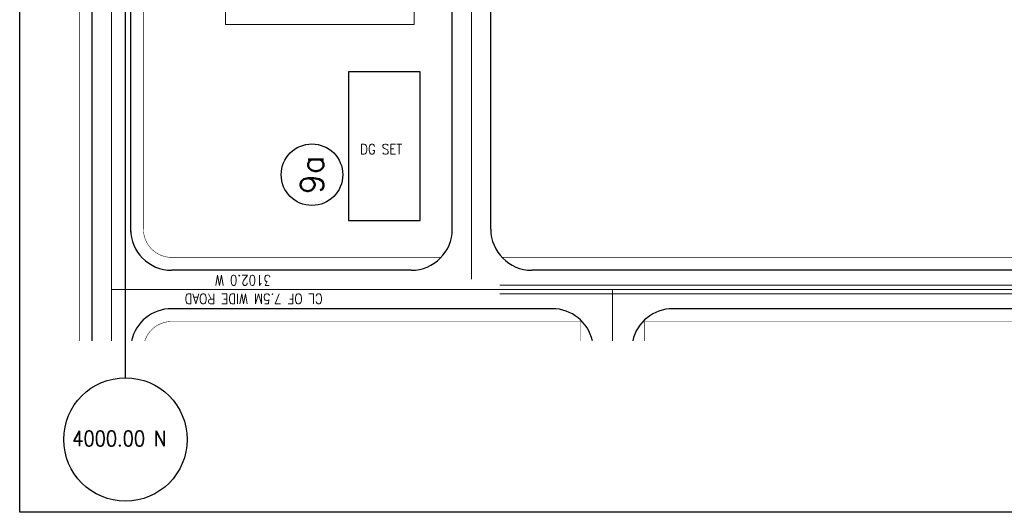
# Model space of a CAD drawing. Header units: inches. Extents: x 0 to 1544102, y 0 to 23144100.
# Tile 94 of 203: x 239731 to 263736, y 170189 to 182199. Entities that reach past the tile are written whole.
import ezdxf
from ezdxf.enums import TextEntityAlignment as Align

# ---------------------------------------------------------------- set-up
doc = ezdxf.new("R2010")
doc.units = ezdxf.units.IN
doc.header["$LTSCALE"] = 1800
doc.header["$MEASUREMENT"] = 0
for name, pattern in [('CENTER', [2, 1.25, -0.25, 0.25, -0.25]), ('CENTRE', [1.5, 0.75, -0.25, 0.25, -0.25]), ('CONTINOUS', [0])]:
    doc.linetypes.add(name, pattern=pattern)
doc.layers.get('0').update_dxf_attribs({"color": 253})
for name, color, linetype, lineweight in [('CL', 8, 'CENTER', 15), ('DIM', 4, 'Continuous', 18), ('ELECTRICAL_YARD', 7, 'Continuous', 0), ('TEXT', 3, 'Continuous', 18)]:
    doc.layers.add(name, color=color, linetype=linetype, lineweight=lineweight)
for name, color, linetype in [('MOTHER PLOT$1$TEXT', 2, 'Continuous'), ('Road', 3, 'Continuous'), ('Road Sides', 11, 'Continuous')]:
    doc.layers.add(name, color=color, linetype=linetype)
doc.styles.add('ROMANS', font='romans.shx')

msp = doc.modelspace()

# ---------------------------------------------------------------- linework, layer by layer
at = {"color": 8, "linetype": 'CENTRE', "ltscale": 500}
msp.add_line((242309.91, 173469.02), (242309.91, 204198.35), dxfattribs=at)
at = {"color": 8}
msp.add_lwpolyline([(247747.53, 180926.1), (247747.53, 177301.1), (249497.53, 177301.1), (249497.53, 180926.1)], close=True, dxfattribs=at)
at = {"layer": 'CL', "color": 8, "ltscale": 100}
for p, q in [((241966.16, 174367.11), (241966.16, 201959.23)), ((250747.41, 185872.48), (250747.41, 175872.48)), ((288434.91, 175622.48), (241966.16, 175622.48)), ((254184.91, 174367.11, -454.74), (254184.91, 175622.48, -368.02))]:
    msp.add_line(p, q, dxfattribs=at)
at = {"layer": 'DIM'}
msp.add_lwpolyline([(244750.08, 182079), (249350.08, 182079), (249350.08, 183866.5), (244750.08, 183866.5)], close=True, dxfattribs=at)
at = {"layer": 'ELECTRICAL_YARD', "color": 8, "linetype": 'CONTINOUS', "lineweight": 0}
for p, q in [((279408.78, 175727.35, 288.92), (251436.65, 175727.35, 288.92)), ((279408.78, 175517.85, 288.92), (251436.65, 175517.85, 288.92))]:
    msp.add_line(p, q, dxfattribs=at)
at = {"layer": 'MOTHER PLOT$1$TEXT', "color": 8}
msp.add_circle((246856.45, 178419.93, -350.38), 750, dxfattribs=at)
at = {"layer": 'Road', "color": 8, "ltscale": 100}
for p, q in [((242437.66, 177017.05), (242434.91, 190372.36)), ((250278.66, 177091.23), (250278.66, 185698.73)), ((251216.16, 177091.23), (251216.16, 185698.73)), ((241497.41, 174367.11), (241497.41, 183934.85)), ((249278.66, 176091.23), (243435.27, 176091.23)), ((264778.66, 176091.23), (252216.16, 176091.23)), ((252716.16, 175153.73), (243435.27, 175153.73)), ((286966.16, 175153.73), (255653.66, 175153.73))]:
    msp.add_line(p, q, dxfattribs=at)
for centre, start, end in [((243434.91, 177091.22), 180, 270), ((249278.66, 177091.23), 270, 0), ((252216.16, 177091.23, 0), 180, 270), ((243434.91, 174153.72), 90, 167.679087), ((252716.16, 174153.73), 12.320455, 90), ((255653.66, 174153.73), 90, 167.679545)]:
    msp.add_arc(centre, 1000, start, end, dxfattribs=at)
at = {"layer": 'Road Sides', "color": 161, "linetype": 'ByBlock'}
msp.add_lwpolyline([(239730.81, 205032.15), (290733.64, 205032.15), (290733.64, 170189.07), (239730.81, 170189.07)], close=True, dxfattribs=at)
at = {"layer": 'Road Sides', "color": 8, "ltscale": 100, "const_width": 12.5}
for points in [[(242747.41, 177091.2), (242747.41, 191098.54)], [(241184.91, 174367.11), (241184.91, 184030.27)], [(250004.84, 176403.72), (243435.27, 176403.72)], [(265504.85, 176403.72), (251489.98, 176403.72)], [(253442.35, 174841.22), (243435.27, 174841.22)], [(253403.66, 174367.11), (253403.66, 174841.22)], [(286966.16, 174841.22), (254927.47, 174841.22)], [(254966.16, 174367.11), (254966.16, 174841.22)]]:
    msp.add_lwpolyline(points, dxfattribs=at)
at = {"layer": 'Road Sides', "color": 8, "ltscale": 100, "const_width": 12.5, "elevation": 0}
for points in [[(242747.41, 177091.2, 0.41421265), (243434.91, 176403.7)], [(243434.91, 174841.58, 0.32467532), (242781.25, 174367.11, 0.32467532)]]:
    msp.add_lwpolyline(points, format="xyb", dxfattribs=at)
at = {"layer": 'Road Sides', "color": 161, "linetype": 'ByBlock'}
msp.add_circle((242309.91, 171964.98), 1504.04, dxfattribs=at)

# ---------------------------------------------------------------- texts
at = {"layer": 'MOTHER PLOT$1$TEXT', "color": 8, "style": 'ROMANS'}
msp.add_text('9a', height=562.5, rotation=90, dxfattribs=at).set_placement((246856.45, 178419.93, -350.38), align=Align.MIDDLE_CENTER)
at = {"layer": 'TEXT', "color": 8, "style": 'ROMANS', "width": 0.85}
msp.add_text('DG SET', height=250, dxfattribs=at).set_placement((248029.31, 178917.39, 0))
for s, p in [('3102.0 W', (245859.31, 175971.51, -0.01)), ('CL OF 7.5M WIDE ROAD ', (247119.94, 175519.41, -0.01))]:
    msp.add_text(s, height=250, rotation=180, dxfattribs=at).set_placement(p)
at = {"layer": 'TEXT', "color": 3, "style": 'ROMANS', "width": 0.85}
msp.add_text('4000.00 N', height=375, dxfattribs=at).set_placement((241012.54, 171799.98))

doc.saveas('drawing.dxf')
